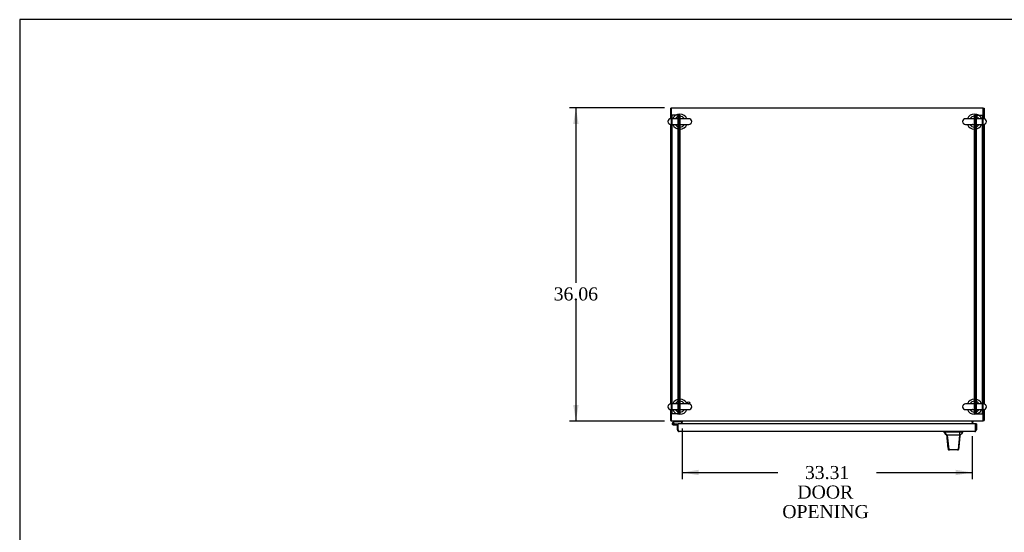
# Model space of a CAD drawing. Header units: inches. Extents: x 1 to 359, y -2 to 239.
# Tile 5 of 11: x 1 to 114, y 180 to 239. Entities that reach past the tile are written whole.
import ezdxf
from ezdxf.enums import TextEntityAlignment as Align
from ezdxf.lldxf.tags import DXFTag

# ---------------------------------------------------------------- set-up
doc = ezdxf.new("R2010")
doc.units = ezdxf.units.IN
doc.header["$MEASUREMENT"] = 0
for name, color, linetype in [('COM42890-5', 7, 'Continuous'), ('COM48800', 7, 'Continuous'), ('COM54578-79', 7, 'Continuous'), ('COM71112-7', 7, 'Continuous'), ('COM71113-5', 7, 'Continuous'), ('COM71115-4', 7, 'Continuous'), ('COM71116-2', 7, 'Continuous'), ('Default', 7, 'Continuous'), ('HAN13066', 7, 'Continuous'), ('SCS00680', 7, 'Continuous'), ('STD21878', 7, 'Continuous'), ('WAF25362', 7, 'Continuous')]:
    doc.layers.add(name, color=color, linetype=linetype)
doc.styles.add('SEACAD_Times_New_Roman', font='times.ttf')
tags = doc.linetypes.add('HIDDEN2', pattern=[0.1875, 0.125, -0.0625]).pattern_tags.tags
tags[6:7] = [DXFTag(74, 4), DXFTag(75, 0), DXFTag(340, '0'), DXFTag(46, 0.0), DXFTag(50, 0.0), DXFTag(44, 0.0), DXFTag(45, 0.0)]
tags[4:5] = [DXFTag(74, 4), DXFTag(75, 0), DXFTag(340, '0'), DXFTag(46, 0.0), DXFTag(50, 0.0), DXFTag(44, 0.0), DXFTag(45, 0.0)]
doc.dimstyles.new('HAMMOND_(STH-300_x_200)', dxfattribs={"dimtxt": 1.5, "dimasz": 1.875, "dimexe": 0.75, "dimexo": 0.75, "dimgap": 0.375, "dimtad": 0, "dimtih": 1, "dimtoh": 1, "dimzin": 0, "dimdsep": 46, "dimtxsty": 'SEACAD_Times_New_Roman', "dimblk1": '_SE_FILLED', "dimblk2": '_SE_FILLED', "dimsah": 1, "dimcen": 0.75, "dimadec": 0, "dimazin": 0, "dimtfac": 0.8, "dimtofl": 0, "dimtmove": 0, "dimatfit": 3, "dimfxl": 1, "dimtolj": 1, "dimtzin": 0, "dimarcsym": 0})

# ---------------------------------------------------------------- blocks, each defined once
blk = doc.blocks.new('SE2')
at = {"layer": 'COM42890-5', "color": 7, "linetype": 'HIDDEN2'}
for p, q in [((76.34, 227.89), (76.2, 227.89)), ((76.2, 227.89), (76.2, 193.51)), ((76.3, 227.89), (76.3, 193.51)), ((77.06, 227.89), (76.34, 227.89)), ((76.98, 227.89), (76.98, 193.51)), ((77.2, 227.89), (77.06, 227.89)), ((77.11, 227.89), (77.11, 193.51)), ((77.2, 227.89), (77.2, 193.51)), ((111.07, 193.51), (111.07, 227.89)), ((111.07, 227.89), (111.21, 227.89)), ((111.17, 193.51), (111.17, 227.89)), ((111.21, 227.89), (111.93, 227.89)), ((111.29, 193.51), (111.29, 227.89)), ((111.93, 227.89), (112.07, 227.89)), ((111.98, 193.51), (111.98, 227.89)), ((112.07, 193.51), (112.07, 227.89)), ((76.3, 218.14), (76.2, 218.14)), ((76.2, 217.64), (76.3, 217.64)), ((112.07, 218.14), (111.98, 218.14)), ((111.98, 217.64), (112.07, 217.64)), ((76.3, 203.76), (76.2, 203.76)), ((112.07, 203.76), (111.98, 203.76)), ((76.2, 203.26), (76.3, 203.26)), ((111.98, 203.26), (112.07, 203.26)), ((76.34, 193.51), (76.2, 193.51)), ((77.06, 193.51), (76.34, 193.51)), ((77.2, 193.51), (77.06, 193.51)), ((111.07, 193.51), (111.21, 193.51)), ((111.21, 193.51), (111.93, 193.51)), ((111.93, 193.51), (112.07, 193.51))]:
    blk.add_line(p, q, dxfattribs=at)
at = {"layer": 'COM48800', "color": 7, "linetype": 'Continuous'}
for p, q in [((76.2, 228.73), (112.07, 228.73)), ((76.2, 228.67), (76.2, 228.73)), ((112.07, 228.67), (112.07, 228.73))]:
    blk.add_line(p, q, dxfattribs=at)
at = {"layer": 'COM54578-79', "color": 7, "linetype": 'Continuous'}
for p, q in [((76.4, 192.5), (76.35, 192.46)), ((76.56, 192.67), (76.4, 192.5)), ((76.44, 192.43), (76.42, 192.43)), ((76.47, 192.48), (76.48, 192.5)), ((76.48, 192.5), (76.59, 192.61)), ((76.59, 192.61), (77.28, 192.61)), ((77.28, 192.61), (77.28, 192.67)), ((76.37, 192.38), (76.37, 192.36)), ((76.42, 192.31), (76.44, 192.31)), ((76.43, 192.25), (77.01, 192.25)), ((77.01, 192.32), (76.47, 192.32)), ((76.49, 192.36), (76.49, 192.38)), ((76.49, 192.37), (76.55, 192.36)), ((77.01, 192.25), (77.01, 192.25)), ((77.01, 191.77), (77.01, 191.77))]:
    blk.add_line(p, q, dxfattribs=at)
for centre, radius, start, end in [((76.43, 192.37), 0.117, 354.7841, 270), ((76.42, 192.38), 0.05, 90, 180), ((76.43, 192.37), 0.135, 68.9858, 104.9706), ((76.44, 192.38), 0.05, 0, 90), ((76.42, 192.36), 0.05, 180, 270), ((76.44, 192.36), 0.05, 270, 0), ((76.43, 192.37), 0.117, 331.9602, 354.7841)]:
    blk.add_arc(centre, radius, start, end, dxfattribs=at)
at = {"layer": 'COM71112-7', "color": 7, "linetype": 'Continuous'}
for p, q in [((76.92, 192.25), (77.01, 192.25)), ((76.92, 191.67), (76.92, 192.25)), ((77.01, 191.58), (76.97, 191.54)), ((111.2, 192.36), (77.01, 192.36)), ((77.01, 191.67), (77.01, 192.36)), ((77.01, 191.67), (77.01, 192.25)), ((77.01, 191.67), (77.01, 191.67)), ((77.01, 191.67), (77.01, 191.54)), ((77.01, 191.67), (77.01, 191.58)), ((111.1, 191.48), (77.11, 191.48)), ((77.11, 191.48), (77.11, 191.48)), ((77.11, 191.48), (77.11, 191.48)), ((111.1, 191.48), (111.1, 191.48)), ((111.1, 191.48), (111.1, 191.48)), ((111.2, 191.67), (111.2, 192.36)), ((111.29, 192.36), (111.2, 192.36)), ((111.2, 192.36), (111.2, 191.67)), ((111.2, 191.67), (111.2, 191.67)), ((111.2, 191.67), (111.2, 191.54)), ((111.2, 191.58), (111.2, 191.67)), ((111.2, 191.58), (111.24, 191.54)), ((111.29, 192.36), (111.29, 191.67))]:
    blk.add_line(p, q, dxfattribs=at)
for centre, start, end in [((77.11, 191.67), 180, 223.832), ((77.11, 191.67), 223.832, 269.8491), ((77.11, 191.67), 269.9427, 270), ((111.1, 191.67), 270.1509, 316.168), ((111.1, 191.67), 270, 270.0573), ((111.1, 191.67), 316.168, 0)]:
    blk.add_arc(centre, 0.19, start, end, dxfattribs=at)
for points in [[(77.01, 191.54), (77.03, 191.52), (77.04, 191.51), (77.07, 191.49), (77.09, 191.48), (77.11, 191.48)], [(111.2, 191.54), (111.18, 191.52), (111.17, 191.51), (111.13, 191.49), (111.12, 191.48), (111.1, 191.48)]]:
    blk.add_open_spline(points, degree=3, knots=[0, 0, 0, 0, 0.5, 0.5, 1, 1, 1, 1], dxfattribs=at)
at = {"layer": 'COM71113-5', "color": 7, "linetype": 'Continuous'}
for p, q in [((76.11, 228.67), (76.11, 227.46)), ((76.11, 228.67), (76.2, 228.67)), ((76.11, 226.81), (76.11, 194.65)), ((76.11, 194), (76.11, 192.76)), ((76.11, 192.76), (76.2, 192.76)), ((77.39, 192.57), (77.39, 192.36))]:
    blk.add_line(p, q, dxfattribs=at)
for centre, radius, start, end in [((76.3, 192.86), 0.19, 210, 240), ((77.29, 192.57), 0.095, 0, 90), ((77.29, 192.57), 0.19, 0, 30)]:
    blk.add_arc(centre, radius, start, end, dxfattribs=at)
at = {"layer": 'COM71115-4', "color": 7, "linetype": 'Continuous'}
for p, q in [((112.07, 228.67), (76.2, 228.67)), ((76.2, 228.67), (76.2, 227.47)), ((112.07, 227.47), (112.07, 228.67)), ((76.2, 226.81), (76.2, 194.66)), ((112.07, 194.66), (112.07, 226.81)), ((76.2, 193.99), (76.2, 192.86)), ((112.07, 192.86), (112.07, 193.99)), ((76.2, 192.86), (76.2, 192.67)), ((112.07, 192.67), (76.2, 192.67)), ((77.48, 192.67), (77.48, 192.57)), ((77.48, 192.36), (77.48, 192.57)), ((110.79, 192.57), (110.79, 192.67)), ((110.79, 192.57), (110.79, 192.36)), ((112.07, 192.67), (112.07, 192.86))]:
    blk.add_line(p, q, dxfattribs=at)
at = {"layer": 'COM71116-2', "color": 7, "linetype": 'Continuous'}
for p, q in [((112.07, 228.67), (112.17, 228.67)), ((112.17, 228.67), (112.17, 227.46)), ((112.17, 226.81), (112.17, 194.65)), ((112.17, 194), (112.17, 192.76)), ((110.89, 192.36), (110.89, 192.57)), ((112.07, 192.76), (112.17, 192.76))]:
    blk.add_line(p, q, dxfattribs=at)
for centre, radius, start, end in [((110.98, 192.57), 0.19, 150, 180), ((110.98, 192.57), 0.095, 90, 180), ((111.98, 192.86), 0.19, 300, 330)]:
    blk.add_arc(centre, radius, start, end, dxfattribs=at)
at = {"layer": 'HAN13066', "color": 7, "linetype": 'Continuous'}
for p, q in [((107.54, 191.48), (107.54, 191.4)), ((107.54, 191.4), (107.6, 191.4)), ((107.64, 191.4), (107.93, 191.05)), ((107.74, 191.4), (107.66, 191.4)), ((109.35, 191.4), (107.74, 191.4)), ((109.53, 191.4), (109.35, 191.4)), ((109.61, 191.4), (109.53, 191.4)), ((109.61, 191.4), (109.72, 191.4)), ((109.72, 191.4), (109.72, 191.48)), ((107.84, 191.05), (107.86, 191.05)), ((107.93, 191.05), (107.86, 191.05)), ((107.97, 191.05), (107.93, 191.05)), ((107.93, 191.05), (108.14, 189.41)), ((108.06, 191.05), (107.97, 191.05)), ((109.34, 191.05), (108.06, 191.05)), ((109.34, 191.05), (109.18, 189.41)), ((109.37, 191.05), (109.34, 191.05)), ((109.39, 191.05), (109.37, 191.05)), ((109.4, 191.05), (109.39, 191.05)), ((109.4, 191.05), (109.42, 191.05)), ((108.03, 189.42), (108.03, 189.42)), ((108.19, 189.37), (108.09, 189.37)), ((109.13, 189.37), (108.19, 189.37)), ((109.18, 189.37), (109.13, 189.37)), ((109.24, 189.42), (109.24, 189.42))]:
    blk.add_line(p, q, dxfattribs=at)
for centre, radius, start, end in [((103.75, 187.77), 5.25, 38.6173, 43.7666), ((121.84, 180.86), 16.06, 138.9673, 140.6254), ((47.38, 197.09), 62.32, 353.4784, 354.4341), ((108.09, 189.43), 0.06, 185.9929, 270.0075), ((109.12, 189.42), 0.0554, 272.131, 348.8293), ((109.18, 189.43), 0.06, 269.9911, 354.4242)]:
    blk.add_arc(centre, radius, start, end, dxfattribs=at)
for points in [[(109.35, 191.4), (109.35, 191.28), (109.35, 191.17), (109.34, 191.05)], [(107.86, 191.05), (107.92, 190.51), (107.97, 189.96), (108.03, 189.42)], [(109.4, 191.05), (109.34, 190.51), (109.29, 189.96), (109.24, 189.42)]]:
    blk.add_open_spline(points, degree=3, dxfattribs=at)
blk.add_open_spline([(108.14, 189.41), (108.15, 189.4), (108.15, 189.39), (108.17, 189.37), (108.18, 189.37), (108.19, 189.37)], degree=3, knots=[0, 0, 0, 0, 0.5, 0.5, 1, 1, 1, 1], dxfattribs=at)
at = {"layer": 'SCS00680', "color": 7, "linetype": 'Continuous'}
for p, q in [((78.24, 227.47), (76.17, 227.47)), ((76.17, 226.81), (78.24, 226.81)), ((112.11, 227.47), (110.04, 227.47)), ((110.04, 226.81), (112.11, 226.81)), ((78.24, 194.66), (76.17, 194.66)), ((76.17, 193.99), (78.24, 193.99)), ((112.11, 194.66), (110.04, 194.66)), ((110.04, 193.99), (112.11, 193.99))]:
    blk.add_line(p, q, dxfattribs=at)
for centre, radius, start, end in [((77.2, 227.14), 0.625, 32.0055, 147.9945), ((111.07, 227.14), 0.625, 32.0055, 147.9945), ((76.17, 227.14), 0.331, 90, 270), ((77.2, 227.14), 0.625, 212.0055, 327.9945), ((78.24, 227.14), 0.331, 270, 90), ((110.04, 227.14), 0.331, 90, 270), ((111.07, 227.14), 0.625, 212.0055, 327.9945), ((112.11, 227.14), 0.331, 270, 90), ((77.2, 194.33), 0.625, 32.0055, 147.9945), ((111.07, 194.33), 0.625, 32.0055, 147.9945), ((76.17, 194.33), 0.331, 90, 270), ((77.2, 194.33), 0.625, 212.0055, 327.9945), ((78.24, 194.33), 0.331, 270, 90), ((110.04, 194.33), 0.331, 90, 270), ((111.07, 194.33), 0.625, 212.0055, 327.9945), ((112.11, 194.33), 0.331, 270, 90)]:
    blk.add_arc(centre, radius, start, end, dxfattribs=at)
for points in [[(77.01, 226.8), (77, 226.8), (76.98, 226.81), (76.97, 226.81)], [(110.88, 226.8), (110.87, 226.8), (110.85, 226.81), (110.84, 226.81)], [(77.01, 193.99), (77, 193.99), (76.98, 193.99), (76.97, 194)], [(110.88, 193.99), (110.87, 193.99), (110.85, 193.99), (110.84, 194)]]:
    blk.add_open_spline(points, degree=3, dxfattribs=at)
at = {"layer": 'STD21878', "color": 7, "linetype": 'HIDDEN2'}
for radius in [0.141, 0.125]:
    blk.add_circle((78.2, 194.76), radius, dxfattribs=at)
at = {"layer": 'WAF25362', "color": 7, "linetype": 'Continuous'}
for centre, start, end in [((77.2, 227.14), 21.3414, 157.7548), ((111.07, 227.14), 22.2452, 157.7548), ((77.2, 227.14), 202.2452, 338.6586), ((111.07, 227.14), 202.2452, 337.7548), ((77.2, 194.33), 22.2452, 157.7548), ((111.07, 194.33), 21.3414, 157.7548), ((77.2, 194.33), 202.2452, 337.7548), ((111.07, 194.33), 202.2452, 338.6586)]:
    blk.add_arc(centre, 0.875, start, end, dxfattribs=at)
blk = doc.blocks.new('DMBLK263')
at = {"layer": 'Default', "linetype": 'Continuous'}
for points in [[(64.94, 226.85), (65.57, 226.85), (65.26, 228.73)], [(64.94, 194.54), (65.26, 192.67), (65.57, 194.54)]]:
    blk.add_hatch(color=7, dxfattribs=at).paths.add_polyline_path(points)
at = {"layer": 'Default', "color": 7, "linetype": 'Continuous'}
for p, q in [((75.45, 228.73), (64.51, 228.73)), ((65.26, 228.73), (65.26, 208.59)), ((65.26, 206.56), (65.26, 192.67)), ((75.45, 192.67), (64.51, 192.67))]:
    blk.add_line(p, q, dxfattribs=at)
at = {"layer": 'Default', "color": 7, "linetype": 'Continuous', "style": 'SEACAD_Times_New_Roman'}
blk.add_text('36.06', height=1.5, dxfattribs=at).set_placement((62.7, 208.06), align=Align.TOP_LEFT)
blk = doc.blocks.new('_SE_FILLED')
at = {"color": 0}
blk.add_line((0, 0), (-1, 0), dxfattribs=at)
blk.add_solid([(0, 0), (-1, -0.1665), (-1, 0.1665), (0, 0)], dxfattribs=at)
blk = doc.blocks.new('DMBLK270')
at = {"layer": 'Default', "linetype": 'Continuous'}
for points in [[(79.36, 186.45), (79.36, 187.07), (77.48, 186.76)], [(108.92, 186.45), (110.79, 186.76), (108.92, 187.07)]]:
    blk.add_hatch(color=7, dxfattribs=at).paths.add_polyline_path(points)
at = {"layer": 'Default', "color": 7, "linetype": 'Continuous'}
for p, q in [((77.48, 191.82), (77.48, 186.01)), ((110.79, 190.95), (110.79, 186.01)), ((77.48, 186.76), (88.46, 186.76)), ((99.82, 186.76), (110.79, 186.76))]:
    blk.add_line(p, q, dxfattribs=at)
at = {"layer": 'Default', "color": 7, "linetype": 'Continuous', "style": 'SEACAD_Times_New_Roman'}
for s, p in [('33.31', (91.58, 187.51)), ('DOOR ', (90.71, 185.26)), ('OPENING ', (88.98, 183.01))]:
    blk.add_text(s, height=1.5, dxfattribs=at).set_placement(p, align=Align.TOP_LEFT)
blk = doc.blocks.new('BORDER')
at = {"layer": 'Default', "color": 7, "linetype": 'Continuous'}
for p, q in [((0, 27.86), (-41.86, 27.86)), ((-41.86, 27.86), (-41.86, 0))]:
    blk.add_line(p, q, dxfattribs=at)

msp = doc.modelspace()

# ---------------------------------------------------------------- block references
at = {"layer": 'Default', "color": 7, "xscale": 8.55, "yscale": 8.55, "zscale": 8.55}
msp.add_blockref('BORDER', (359.223, 0.67), dxfattribs=at)
at = {"layer": 'Default'}
msp.add_blockref('SE2', (0, 0), dxfattribs=at)

# ---------------------------------------------------------------- dimensions: what is measured, and where the dimension line sits
at = {"layer": 'Default', "color": 7, "linetype": 'Continuous'}
for base, p1, p2, angle, text, picture, middle in [((65.255, 228.729), (76.202, 228.729), (76.202, 192.669), 270, '\\A1;<>', 'DMBLK263', (65.255, 207.314)), ((77.482, 186.76), (77.482, 192.574), (110.792, 192.574), 0, '\\A1;<>\\PDOOR \\XOPENING ', 'DMBLK270', (94.137, 186.76))]:
    dim = msp.add_linear_dim(base=base, p1=p1, p2=p2, angle=angle, text=text, dimstyle='HAMMOND_(STH-300_x_200)', dxfattribs=at)
    dim.commit()
    dim.dimension.update_dxf_attribs({"geometry": picture, "text_midpoint": middle, "dimtype": 161})

doc.saveas('drawing.dxf')
